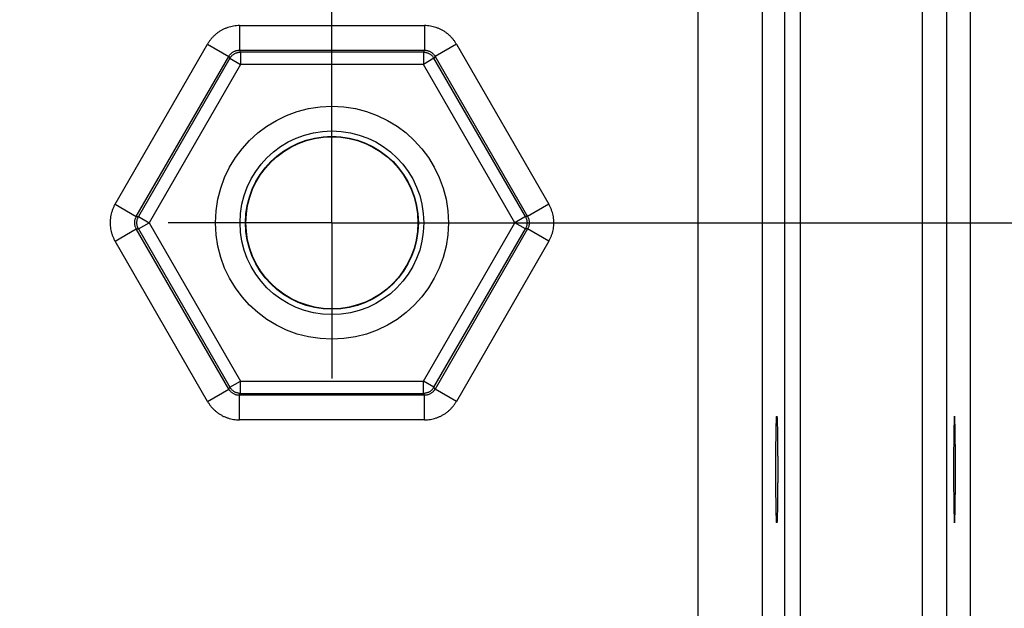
# Model space of a CAD drawing. Header units: inches. Extents: x 0 to 34, y 0 to 22.
# Tile 60 of 75: x 21.2 to 22.4, y 15.8 to 16.5. Entities that reach past the tile are written whole.
import ezdxf

# ---------------------------------------------------------------- set-up
doc = ezdxf.new("R2010")
doc.units = ezdxf.units.IN
doc.header["$LTSCALE"] = 1.87
doc.header["$MEASUREMENT"] = 0
doc.linetypes.add('CENTER', pattern=[0.6, 0.375, -0.075, 0.075, -0.075])
doc.layers.get('0').update_dxf_attribs({"linetype": 'CONTINUOUS'})
doc.layers.add('DEFAULT_1', color=7, linetype='CENTER')
doc.layers.add('DIMENSIONS', color=7, linetype='CONTINUOUS')
doc.styles.get("Standard").update_dxf_attribs({"font": 'txt', "width": 0.8})
doc.dimstyles.new('DIMSTYLE_1', dxfattribs={"dimtxt": 0.125, "dimasz": 0.18, "dimexe": 0.18, "dimexo": 0.0625, "dimgap": 0.09, "dimtad": 0, "dimtih": 1, "dimtoh": 1, "dimdec": 3, "dimzin": 4, "dimdsep": 46, "dimtxsty": 'STANDARD', "dimblk": '_FILLED', "dimblk1": '_FILLED', "dimblk2": '_FILLED', "dimcen": 0.09, "dimadec": 0, "dimazin": 0, "dimtp": 0.01, "dimtm": 0.01, "dimtfac": 1, "dimtdec": 3, "dimtofl": 0, "dimtmove": 0, "dimatfit": 3, "dimldrblk": '_FILLED', "dimfxl": 1, "dimtolj": 1, "dimtzin": 4, "dimarcsym": 0})

# ---------------------------------------------------------------- blocks, each defined once
blk = doc.blocks.new('_FILLED')
at = {"color": 0, "linetype": 'BYBLOCK'}
blk.add_solid([(0, 0), (-1, 0.1736), (-1, -0.1736)], dxfattribs=at)
blk = doc.blocks.new('*D8')
at = {"layer": 'DIMENSIONS', "color": 2, "linetype": 'CONTINUOUS'}
for p, q in [((18.8569, 16.4192), (18.8569, 19.3122)), ((21.6069, 16.4164), (21.6069, 19.3122)), ((18.8569, 19.1872), (19.4583, 19.1872)), ((21.6069, 19.1872), (20.9083, 19.1872))]:
    blk.add_line(p, q, dxfattribs=at)
at = {"layer": 'DIMENSIONS', "color": 2, "linetype": 'CONTINUOUS', "xscale": 0.18, "yscale": 0.18, "zscale": 0.18, "rotation": 180}
blk.add_blockref('_FILLED', (18.8569, 19.1872), dxfattribs=at)
at = {"layer": 'DIMENSIONS', "color": 2, "linetype": 'CONTINUOUS', "xscale": 0.18, "yscale": 0.18, "zscale": 0.18}
blk.add_blockref('_FILLED', (21.6069, 19.1872), dxfattribs=at)
at = {"layer": 'DIMENSIONS', "color": 2, "linetype": 'CONTINUOUS', "width": 0.8}
for s, p in [('2.750', (19.5208, 19.1247)), ('[', (20.1458, 19.1247)), ('69.85', (20.2458, 19.1247)), (']', (20.7458, 19.1247))]:
    blk.add_text(s, height=0.125, dxfattribs=at).set_placement(p)
blk = doc.blocks.new('*D9')
at = {"layer": 'DIMENSIONS', "color": 2, "linetype": 'CONTINUOUS'}
for p, q in [((21.6069, 16.4233), (21.6069, 18.5622)), ((22.3859, 17.7594), (22.3859, 18.5622)), ((21.6069, 18.4372), (21.2469, 18.4372)), ((22.3859, 18.4372), (22.7121, 18.4372))]:
    blk.add_line(p, q, dxfattribs=at)
at = {"layer": 'DIMENSIONS', "color": 2, "linetype": 'CONTINUOUS', "xscale": 0.18, "yscale": 0.18, "zscale": 0.18}
blk.add_blockref('_FILLED', (21.6069, 18.4372), dxfattribs=at)
at = {"layer": 'DIMENSIONS', "color": 2, "linetype": 'CONTINUOUS', "xscale": 0.18, "yscale": 0.18, "zscale": 0.18, "rotation": 180}
blk.add_blockref('_FILLED', (22.3859, 18.4372), dxfattribs=at)
at = {"layer": 'DIMENSIONS', "color": 2, "linetype": 'CONTINUOUS', "width": 0.8}
for s, p in [('[', (23.2996, 18.3747)), (']', (23.8996, 18.3747)), ('.779', (22.7746, 18.3747)), ('19.79', (23.3996, 18.3747))]:
    blk.add_text(s, height=0.125, dxfattribs=at).set_placement(p)
blk = doc.blocks.new('*D23')
at = {"layer": 'DIMENSIONS', "color": 2, "linetype": 'CONTINUOUS'}
for p, q in [((21.7815, 16.2536), (24.0109, 16.2536)), ((23.8859, 16.2536), (23.8859, 15.727)), ((23.8859, 14.2184), (23.8859, 15.477)), ((22.4725, 14.2184), (24.0109, 14.2184))]:
    blk.add_line(p, q, dxfattribs=at)
at = {"layer": 'DIMENSIONS', "color": 2, "linetype": 'CONTINUOUS', "xscale": 0.18, "yscale": 0.18, "zscale": 0.18}
for p, rotation in [((23.8859, 16.2536), 90), ((23.8859, 14.2184), 270)]:
    blk.add_blockref('_FILLED', p, dxfattribs=dict(at, rotation=rotation))
at = {"layer": 'DIMENSIONS', "color": 2, "linetype": 'CONTINUOUS', "width": 0.8}
for s, p in [('[', (23.8984, 15.5395)), (']', (24.3984, 15.5395)), ('2.035', (23.2734, 15.5395)), ('51.7', (23.9984, 15.5395))]:
    blk.add_text(s, height=0.125, dxfattribs=at).set_placement(p)

msp = doc.modelspace()

# ---------------------------------------------------------------- linework, layer by layer
at = {"color": 7, "linetype": 'CONTINUOUS'}
for p, q in [((22.327, 17.5868), (22.327, 14.3184)), ((22.357, 17.5868), (22.357, 14.3184)), ((22.3859, 17.5724), (22.3859, 14.3328)), ((22.0538, 14.3913), (22.0538, 17.514)), ((22.1596, 14.4414), (22.1596, 17.4638)), ((22.1786, 14.4414), (22.1786, 17.4638)), ((22.1318, 17.436), (22.1318, 14.4692)), ((21.4941, 16.4941), (21.7198, 16.4941)), ((21.4941, 16.4941), (21.4941, 16.4641)), ((21.7198, 16.4941), (21.7198, 16.4641)), ((21.3422, 16.2761), (21.4551, 16.4716)), ((21.4551, 16.4716), (21.4811, 16.4566)), ((21.4941, 16.4641), (21.7198, 16.4641)), ((21.4941, 16.4641), (21.4954, 16.4618)), ((21.7185, 16.4618), (21.4954, 16.4618)), ((21.4954, 16.4618), (21.4954, 16.4468)), ((21.7198, 16.4641), (21.7185, 16.4618)), ((21.7185, 16.4618), (21.7185, 16.4468)), ((21.7587, 16.4716), (21.7328, 16.4566)), ((21.7587, 16.4716), (21.8716, 16.2761)), ((21.3682, 16.2611), (21.4811, 16.4566)), ((21.4824, 16.4543), (21.3709, 16.2611)), ((21.4811, 16.4566), (21.4824, 16.4543)), ((21.4824, 16.4543), (21.4954, 16.4468)), ((21.7314, 16.4543), (21.7185, 16.4468)), ((21.7328, 16.4566), (21.7314, 16.4543)), ((21.843, 16.2611), (21.7314, 16.4543)), ((21.7328, 16.4566), (21.8456, 16.2611)), ((21.4954, 16.4468), (21.3839, 16.2536)), ((21.7185, 16.4468), (21.4954, 16.4468)), ((21.83, 16.2536), (21.7185, 16.4468)), ((21.3422, 16.2761), (21.3682, 16.2611)), ((21.8716, 16.2761), (21.8456, 16.2611)), ((21.3682, 16.2611), (21.3709, 16.2611)), ((21.3709, 16.2611), (21.3839, 16.2536)), ((21.843, 16.2611), (21.83, 16.2536)), ((21.8456, 16.2611), (21.843, 16.2611)), ((21.3422, 16.2311), (21.3682, 16.2461)), ((21.3682, 16.2461), (21.3709, 16.2461)), ((21.4811, 16.0506), (21.3682, 16.2461)), ((21.3709, 16.2461), (21.3839, 16.2536)), ((21.3709, 16.2461), (21.4824, 16.0529)), ((21.3839, 16.2536), (21.4954, 16.0604)), ((21.7185, 16.0604), (21.83, 16.2536)), ((21.7314, 16.0529), (21.843, 16.2461)), ((21.8456, 16.2461), (21.7328, 16.0506)), ((21.843, 16.2461), (21.83, 16.2536)), ((21.8456, 16.2461), (21.843, 16.2461)), ((21.8716, 16.2311), (21.8456, 16.2461)), ((21.4551, 16.0356), (21.3422, 16.2311)), ((21.8716, 16.2311), (21.7587, 16.0356)), ((21.4811, 16.0506), (21.4824, 16.0529)), ((21.4824, 16.0529), (21.4954, 16.0604)), ((21.4954, 16.0604), (21.7185, 16.0604)), ((21.4954, 16.0454), (21.4954, 16.0604)), ((21.7314, 16.0529), (21.7185, 16.0604)), ((21.7185, 16.0454), (21.7185, 16.0604)), ((21.7328, 16.0506), (21.7314, 16.0529)), ((21.4551, 16.0356), (21.4811, 16.0506)), ((21.4941, 16.0431), (21.4954, 16.0454)), ((21.7198, 16.0431), (21.4941, 16.0431)), ((21.4941, 16.0131), (21.4941, 16.0431)), ((21.4954, 16.0454), (21.7185, 16.0454)), ((21.7198, 16.0431), (21.7185, 16.0454)), ((21.7198, 16.0131), (21.7198, 16.0431)), ((21.7587, 16.0356), (21.7328, 16.0506)), ((21.7198, 16.0131), (21.4941, 16.0131))]:
    msp.add_line(p, q, dxfattribs=at)
for radius in [0.1421, 0.1121, 0.1055, 0.105]:
    msp.add_circle((21.6069, 16.2536), radius, dxfattribs=at)
for points, knots in [([(21.4941, 16.4941), (21.4929, 16.4941), (21.4905, 16.494), (21.4869, 16.4936), (21.4833, 16.4928), (21.4798, 16.4918), (21.4764, 16.4905), (21.4731, 16.489), (21.47, 16.4872), (21.467, 16.4851), (21.4642, 16.4828), (21.4615, 16.4802), (21.4591, 16.4775), (21.457, 16.4747), (21.4557, 16.4726), (21.4551, 16.4716)], [0, 0, 0, 0, 0.076008, 0.152463, 0.229304, 0.306445, 0.383796, 0.461264, 0.538769, 0.616233, 0.693576, 0.77071, 0.847544, 0.923996, 1, 1, 1, 1]), ([(21.7587, 16.4716), (21.7581, 16.4726), (21.7569, 16.4747), (21.7547, 16.4775), (21.7523, 16.4802), (21.7497, 16.4828), (21.7469, 16.4851), (21.7439, 16.4872), (21.7407, 16.489), (21.7374, 16.4905), (21.734, 16.4918), (21.7305, 16.4928), (21.727, 16.4936), (21.7234, 16.494), (21.721, 16.4941), (21.7198, 16.4941)], [0, 0, 0, 0, 0.076008, 0.152463, 0.229304, 0.306445, 0.383796, 0.461264, 0.538769, 0.616233, 0.693576, 0.77071, 0.847544, 0.923996, 1, 1, 1, 1]), ([(21.4811, 16.4566), (21.4813, 16.4571), (21.4819, 16.4579), (21.4829, 16.4592), (21.484, 16.4603), (21.4852, 16.4613), (21.4865, 16.4621), (21.4879, 16.4628), (21.4894, 16.4634), (21.4909, 16.4638), (21.4925, 16.464), (21.4935, 16.4641), (21.4941, 16.4641)], [0, 0, 0, 0, 0.100073, 0.200065, 0.300001, 0.3999, 0.49979, 0.599696, 0.699646, 0.799666, 0.899773, 1, 1, 1, 1]), ([(21.4824, 16.4543), (21.4827, 16.4547), (21.4832, 16.4556), (21.4842, 16.4568), (21.4853, 16.4579), (21.4866, 16.4589), (21.4879, 16.4598), (21.4893, 16.4605), (21.4908, 16.4611), (21.4923, 16.4615), (21.4938, 16.4617), (21.4949, 16.4618), (21.4954, 16.4618)], [0, 0, 0, 0, 0.09999, 0.199987, 0.299988, 0.399993, 0.5, 0.600007, 0.700012, 0.800013, 0.90001, 1, 1, 1, 1]), ([(21.7185, 16.4618), (21.719, 16.4618), (21.72, 16.4617), (21.7215, 16.4615), (21.7231, 16.4611), (21.7245, 16.4605), (21.7259, 16.4598), (21.7273, 16.459), (21.7285, 16.458), (21.7296, 16.4568), (21.7306, 16.4556), (21.7312, 16.4547), (21.7314, 16.4543)], [0, 0, 0, 0, 0.09928, 0.198113, 0.297114, 0.396657, 0.49688, 0.597702, 0.698863, 0.799968, 0.900527, 1, 1, 1, 1]), ([(21.7198, 16.4641), (21.7203, 16.4641), (21.7214, 16.464), (21.7229, 16.4638), (21.7244, 16.4634), (21.7259, 16.4628), (21.7273, 16.4621), (21.7286, 16.4613), (21.7298, 16.4603), (21.731, 16.4592), (21.7319, 16.4579), (21.7325, 16.4571), (21.7328, 16.4566)], [0, 0, 0, 0, 0.100073, 0.200065, 0.300001, 0.3999, 0.49979, 0.599696, 0.699646, 0.799666, 0.899773, 1, 1, 1, 1]), ([(21.3422, 16.2761), (21.3416, 16.2751), (21.3405, 16.2729), (21.3391, 16.2696), (21.338, 16.2662), (21.3371, 16.2627), (21.3365, 16.2591), (21.3362, 16.2554), (21.3362, 16.2518), (21.3365, 16.2481), (21.3371, 16.2445), (21.338, 16.241), (21.3391, 16.2376), (21.3405, 16.2343), (21.3416, 16.2322), (21.3422, 16.2311)], [0, 0, 0, 0, 0.076008, 0.152463, 0.229304, 0.306445, 0.383796, 0.461264, 0.538769, 0.616233, 0.693576, 0.77071, 0.847544, 0.923996, 1, 1, 1, 1]), ([(21.8716, 16.2311), (21.8722, 16.2322), (21.8733, 16.2343), (21.8747, 16.2376), (21.8759, 16.241), (21.8768, 16.2446), (21.8774, 16.2481), (21.8777, 16.2518), (21.8777, 16.2554), (21.8774, 16.2591), (21.8768, 16.2627), (21.8759, 16.2662), (21.8747, 16.2696), (21.8733, 16.2729), (21.8722, 16.2751), (21.8716, 16.2761)], [0, 0, 0, 0, 0.076008, 0.152463, 0.229304, 0.306445, 0.383796, 0.461264, 0.538769, 0.616233, 0.693576, 0.77071, 0.847544, 0.923996, 1, 1, 1, 1]), ([(21.3682, 16.2461), (21.3679, 16.2466), (21.3675, 16.2475), (21.3669, 16.249), (21.3665, 16.2505), (21.3662, 16.252), (21.3662, 16.2536), (21.3662, 16.2552), (21.3665, 16.2567), (21.3669, 16.2582), (21.3675, 16.2597), (21.3679, 16.2607), (21.3682, 16.2611)], [0, 0, 0, 0, 0.100073, 0.200065, 0.300001, 0.3999, 0.49979, 0.599696, 0.699646, 0.799666, 0.899773, 1, 1, 1, 1]), ([(21.3709, 16.2461), (21.3706, 16.2466), (21.3702, 16.2475), (21.3696, 16.2489), (21.3692, 16.2504), (21.3689, 16.252), (21.3689, 16.2536), (21.3689, 16.2551), (21.3692, 16.2567), (21.3696, 16.2582), (21.3701, 16.2597), (21.3706, 16.2607), (21.3709, 16.2611)], [0, 0, 0, 0, 0.09928, 0.198113, 0.297114, 0.396657, 0.49688, 0.597702, 0.698863, 0.799968, 0.900527, 1, 1, 1, 1]), ([(21.843, 16.2611), (21.8432, 16.2607), (21.8437, 16.2597), (21.8443, 16.2582), (21.8447, 16.2567), (21.8449, 16.2551), (21.845, 16.2536), (21.8449, 16.252), (21.8447, 16.2504), (21.8443, 16.2489), (21.8437, 16.2475), (21.8432, 16.2466), (21.843, 16.2461)], [0, 0, 0, 0, 0.099473, 0.200032, 0.301137, 0.402298, 0.50312, 0.603343, 0.702886, 0.801887, 0.90072, 1, 1, 1, 1]), ([(21.8456, 16.2611), (21.8459, 16.2607), (21.8464, 16.2597), (21.847, 16.2583), (21.8474, 16.2567), (21.8476, 16.2552), (21.8477, 16.2536), (21.8476, 16.252), (21.8474, 16.2505), (21.847, 16.249), (21.8464, 16.2475), (21.8459, 16.2466), (21.8456, 16.2461)], [0, 0, 0, 0, 0.100073, 0.200065, 0.300001, 0.3999, 0.49979, 0.599696, 0.699646, 0.799666, 0.899773, 1, 1, 1, 1]), ([(21.4954, 16.0454), (21.4949, 16.0454), (21.4938, 16.0455), (21.4923, 16.0457), (21.4908, 16.0462), (21.4893, 16.0467), (21.4879, 16.0474), (21.4866, 16.0483), (21.4853, 16.0493), (21.4842, 16.0504), (21.4832, 16.0516), (21.4827, 16.0525), (21.4824, 16.0529)], [0, 0, 0, 0, 0.09999, 0.199987, 0.299988, 0.399993, 0.5, 0.600007, 0.700012, 0.800013, 0.90001, 1, 1, 1, 1]), ([(21.7314, 16.0529), (21.7312, 16.0525), (21.7306, 16.0516), (21.7296, 16.0504), (21.7285, 16.0493), (21.7273, 16.0483), (21.726, 16.0474), (21.7246, 16.0467), (21.7231, 16.0462), (21.7216, 16.0457), (21.72, 16.0455), (21.719, 16.0454), (21.7185, 16.0454)], [0, 0, 0, 0, 0.09999, 0.199987, 0.299988, 0.399993, 0.5, 0.600007, 0.700012, 0.800013, 0.90001, 1, 1, 1, 1]), ([(21.4941, 16.0431), (21.4935, 16.0431), (21.4925, 16.0432), (21.4909, 16.0434), (21.4894, 16.0438), (21.4879, 16.0444), (21.4865, 16.0451), (21.4852, 16.046), (21.484, 16.0469), (21.4829, 16.0481), (21.4819, 16.0493), (21.4813, 16.0502), (21.4811, 16.0506)], [0, 0, 0, 0, 0.100073, 0.200065, 0.300001, 0.3999, 0.49979, 0.599696, 0.699646, 0.799666, 0.899773, 1, 1, 1, 1]), ([(21.7328, 16.0506), (21.7325, 16.0502), (21.7319, 16.0493), (21.731, 16.0481), (21.7298, 16.0469), (21.7286, 16.046), (21.7273, 16.0451), (21.7259, 16.0444), (21.7244, 16.0438), (21.7229, 16.0434), (21.7214, 16.0432), (21.7203, 16.0431), (21.7198, 16.0431)], [0, 0, 0, 0, 0.100073, 0.200065, 0.300001, 0.3999, 0.49979, 0.599696, 0.699646, 0.799666, 0.899773, 1, 1, 1, 1]), ([(21.4551, 16.0356), (21.4557, 16.0346), (21.457, 16.0326), (21.4591, 16.0297), (21.4615, 16.027), (21.4642, 16.0244), (21.467, 16.0221), (21.47, 16.0201), (21.4731, 16.0182), (21.4764, 16.0167), (21.4798, 16.0154), (21.4833, 16.0144), (21.4869, 16.0137), (21.4905, 16.0132), (21.4929, 16.0131), (21.4941, 16.0131)], [0, 0, 0, 0, 0.076008, 0.152463, 0.229304, 0.306445, 0.383796, 0.461264, 0.538769, 0.616233, 0.693576, 0.77071, 0.847544, 0.923996, 1, 1, 1, 1]), ([(21.7198, 16.0131), (21.721, 16.0131), (21.7234, 16.0132), (21.727, 16.0137), (21.7305, 16.0144), (21.734, 16.0154), (21.7374, 16.0167), (21.7407, 16.0182), (21.7439, 16.0201), (21.7469, 16.0221), (21.7497, 16.0244), (21.7523, 16.027), (21.7547, 16.0297), (21.7569, 16.0326), (21.7581, 16.0346), (21.7587, 16.0356)], [0, 0, 0, 0, 0.076008, 0.152463, 0.229304, 0.306445, 0.383796, 0.461264, 0.538769, 0.616233, 0.693576, 0.77071, 0.847544, 0.923996, 1, 1, 1, 1]), ([(22.1497, 15.8876), (22.1497, 15.8876), (22.1496, 15.888), (22.1495, 15.8885), (22.1495, 15.8895), (22.1494, 15.8908), (22.1493, 15.8925), (22.1492, 15.8945), (22.1492, 15.8969), (22.1491, 15.8996), (22.149, 15.9026), (22.149, 15.9059), (22.1489, 15.9095), (22.1488, 15.9133), (22.1488, 15.9174), (22.1487, 15.9216), (22.1487, 15.9261), (22.1487, 15.9307), (22.1487, 15.9354), (22.1486, 15.9403), (22.1486, 15.9452), (22.1486, 15.9501), (22.1486, 15.9551), (22.1486, 15.96), (22.1486, 15.965), (22.1487, 15.9698), (22.1487, 15.9745), (22.1487, 15.9791), (22.1487, 15.9836), (22.1488, 15.9878), (22.1488, 15.9919), (22.1489, 15.9957), (22.149, 15.9993), (22.149, 16.0026), (22.1491, 16.0056), (22.1492, 16.0083), (22.1492, 16.0107), (22.1493, 16.0127), (22.1494, 16.0144), (22.1495, 16.0157), (22.1495, 16.0167), (22.1496, 16.0172), (22.1497, 16.0176), (22.1497, 16.0176)], [0, 0, 0, 0, 0.00161, 0.006055, 0.013373, 0.023528, 0.036497, 0.052174, 0.070448, 0.091282, 0.114509, 0.139947, 0.167551, 0.197111, 0.228381, 0.261296, 0.295632, 0.331093, 0.367588, 0.404898, 0.442695, 0.480842, 0.519158, 0.557305, 0.595102, 0.632412, 0.668907, 0.704368, 0.738704, 0.771619, 0.802889, 0.832449, 0.860053, 0.885491, 0.908718, 0.929552, 0.947826, 0.963503, 0.976472, 0.986627, 0.993945, 0.99839, 1, 1, 1, 1]), ([(22.1497, 16.0176), (22.1498, 16.0176), (22.1498, 16.0172), (22.15, 16.0167), (22.15, 16.0157), (22.1501, 16.0144), (22.1502, 16.0127), (22.1503, 16.0107), (22.1503, 16.0083), (22.1504, 16.0056), (22.1505, 16.0026), (22.1505, 15.9993), (22.1506, 15.9957), (22.1507, 15.9919), (22.1507, 15.9878), (22.1507, 15.9836), (22.1508, 15.9791), (22.1508, 15.9745), (22.1508, 15.9698), (22.1509, 15.965), (22.1509, 15.96), (22.1509, 15.9551), (22.1509, 15.9501), (22.1509, 15.9452), (22.1509, 15.9403), (22.1508, 15.9354), (22.1508, 15.9307), (22.1508, 15.9261), (22.1507, 15.9216), (22.1507, 15.9174), (22.1507, 15.9133), (22.1506, 15.9095), (22.1505, 15.9059), (22.1505, 15.9026), (22.1504, 15.8996), (22.1503, 15.8969), (22.1503, 15.8945), (22.1502, 15.8925), (22.1501, 15.8908), (22.15, 15.8895), (22.15, 15.8885), (22.1498, 15.888), (22.1498, 15.8876), (22.1497, 15.8876)], [0, 0, 0, 0, 0.00161, 0.006055, 0.013373, 0.023528, 0.036497, 0.052174, 0.070448, 0.091282, 0.114509, 0.139947, 0.167551, 0.197111, 0.228381, 0.261296, 0.295632, 0.331093, 0.367588, 0.404898, 0.442695, 0.480842, 0.519158, 0.557305, 0.595102, 0.632412, 0.668907, 0.704368, 0.738704, 0.771619, 0.802889, 0.832449, 0.860053, 0.885491, 0.908718, 0.929552, 0.947826, 0.963503, 0.976472, 0.986627, 0.993945, 0.99839, 1, 1, 1, 1]), ([(22.3666, 16.0176), (22.3665, 16.0176), (22.3665, 16.0172), (22.3664, 16.0167), (22.3664, 16.0157), (22.3663, 16.0144), (22.3662, 16.0127), (22.3661, 16.0107), (22.366, 16.0083), (22.366, 16.0056), (22.3659, 16.0026), (22.3658, 15.9993), (22.3658, 15.9957), (22.3657, 15.9919), (22.3657, 15.9878), (22.3656, 15.9836), (22.3656, 15.9791), (22.3655, 15.9745), (22.3655, 15.9698), (22.3655, 15.965), (22.3655, 15.96), (22.3655, 15.9551), (22.3655, 15.9501), (22.3655, 15.9452), (22.3655, 15.9403), (22.3655, 15.9354), (22.3655, 15.9307), (22.3656, 15.9261), (22.3656, 15.9216), (22.3657, 15.9174), (22.3657, 15.9133), (22.3658, 15.9095), (22.3658, 15.9059), (22.3659, 15.9026), (22.366, 15.8996), (22.366, 15.8969), (22.3661, 15.8945), (22.3662, 15.8925), (22.3663, 15.8908), (22.3664, 15.8895), (22.3664, 15.8885), (22.3665, 15.888), (22.3665, 15.8876), (22.3666, 15.8876)], [0, 0, 0, 0, 0.00161, 0.006055, 0.013373, 0.023528, 0.036497, 0.052174, 0.070448, 0.091282, 0.114509, 0.139947, 0.167551, 0.197111, 0.228381, 0.261296, 0.295632, 0.331093, 0.367588, 0.404898, 0.442695, 0.480842, 0.519158, 0.557305, 0.595102, 0.632412, 0.668907, 0.704368, 0.738704, 0.771619, 0.802889, 0.832449, 0.860053, 0.885491, 0.908718, 0.929552, 0.947826, 0.963503, 0.976472, 0.986627, 0.993945, 0.99839, 1, 1, 1, 1]), ([(22.3666, 15.8876), (22.3667, 15.8876), (22.3667, 15.888), (22.3668, 15.8885), (22.3669, 15.8895), (22.367, 15.8908), (22.367, 15.8925), (22.3671, 15.8945), (22.3672, 15.8969), (22.3673, 15.8996), (22.3673, 15.9026), (22.3674, 15.9059), (22.3675, 15.9095), (22.3675, 15.9133), (22.3676, 15.9174), (22.3676, 15.9216), (22.3677, 15.9261), (22.3677, 15.9307), (22.3677, 15.9354), (22.3677, 15.9403), (22.3677, 15.9452), (22.3678, 15.9501), (22.3678, 15.9551), (22.3677, 15.96), (22.3677, 15.965), (22.3677, 15.9698), (22.3677, 15.9745), (22.3677, 15.9791), (22.3676, 15.9836), (22.3676, 15.9878), (22.3675, 15.9919), (22.3675, 15.9957), (22.3674, 15.9993), (22.3673, 16.0026), (22.3673, 16.0056), (22.3672, 16.0083), (22.3671, 16.0107), (22.367, 16.0127), (22.367, 16.0144), (22.3669, 16.0157), (22.3668, 16.0167), (22.3667, 16.0172), (22.3667, 16.0176), (22.3666, 16.0176)], [0, 0, 0, 0, 0.00161, 0.006055, 0.013373, 0.023528, 0.036497, 0.052174, 0.070448, 0.091282, 0.114509, 0.139947, 0.167551, 0.197111, 0.228381, 0.261296, 0.295632, 0.331093, 0.367588, 0.404898, 0.442695, 0.480842, 0.519158, 0.557305, 0.595102, 0.632412, 0.668907, 0.704368, 0.738704, 0.771619, 0.802889, 0.832449, 0.860053, 0.885491, 0.908718, 0.929552, 0.947826, 0.963503, 0.976472, 0.986627, 0.993945, 0.99839, 1, 1, 1, 1])]:
    msp.add_open_spline(points, degree=3, knots=knots, dxfattribs=at)
at = {"layer": 'DEFAULT_1', "color": 7, "linetype": 'CENTER'}
for q in [(21.6069, 16.4455), (21.407, 16.2536), (21.838, 16.2536), (21.6069, 16.0638)]:
    msp.add_line((21.6069, 16.2536), q, dxfattribs=at)

# ---------------------------------------------------------------- dimensions: what is measured, and where the dimension line sits
at = {"layer": 'DIMENSIONS', "color": 2, "linetype": 'CONTINUOUS'}
for base, p1, p2, angle, picture, middle in [((18.8569, 19.1872), (21.6069, 16.4164), (18.8569, 16.4192), 180, '*D8', (20.1833, 19.1872)), ((21.6069, 18.4372), (22.3859, 17.7594), (21.6069, 16.4233), 180, '*D9', (23.3871, 18.4372)), ((23.8859, 16.2536), (22.4725, 14.2184), (21.7815, 16.2536), 90, '*D23', (23.8859, 15.602))]:
    dim = msp.add_linear_dim(base=base, p1=p1, p2=p2, angle=angle, dimstyle='DIMSTYLE_1', dxfattribs=at)
    dim.commit()
    dim.dimension.update_dxf_attribs({"geometry": picture, "text_midpoint": middle, "dimtype": 160})

doc.saveas('drawing.dxf')
